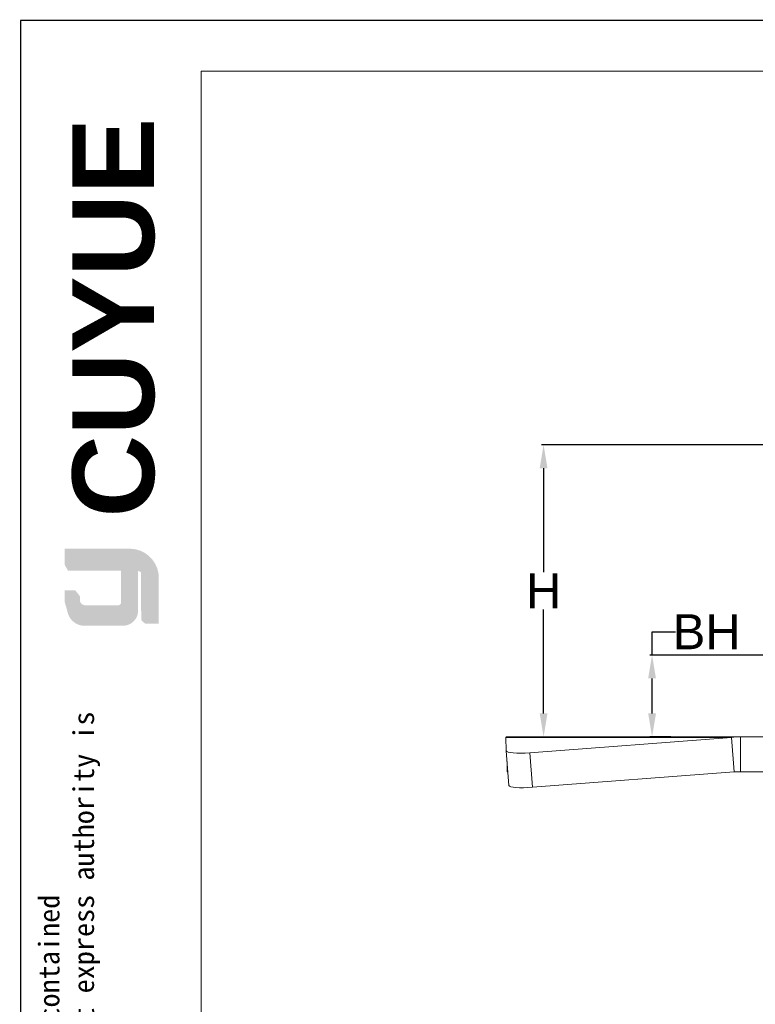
# Model space of a CAD drawing. Header units: millimetres. Extents: x 1891 to 2149, y 1634 to 1816.
# Tile 7 of 22: x 1891 to 1954, y 1732 to 1816. Entities that reach past the tile are written whole.
import ezdxf

# ---------------------------------------------------------------- set-up
doc = ezdxf.new("R2010")
doc.units = ezdxf.units.MM
doc.layers.get('Defpoints').update_dxf_attribs({"lineweight": 18})
for name, color, linetype, lineweight in [('20', 7, 'Continuous', 18), ('实线层', 7, 'Continuous', 30), ('尺寸线层', 3, 'Continuous', 18), ('粗实线层', 7, 'Continuous', 35)]:
    doc.layers.add(name, color=color, linetype=linetype, lineweight=lineweight)
doc.styles.add('ARIAL', font='arial.ttf')
doc.styles.get("Standard").update_dxf_attribs({"font": 'arial.ttf'})
doc.dimstyles.get("Standard").update_dxf_attribs({"dimtxt": 0.18, "dimasz": 0.18, "dimexe": 0.18, "dimexo": 0.0625, "dimgap": 0.09, "dimtad": 0, "dimtih": 1, "dimtoh": 1, "dimdec": 4, "dimzin": 0, "dimdsep": 46, "dimtxsty": 'Standard', "dimcen": 0.09, "dimadec": 0, "dimazin": 0, "dimtfac": 1, "dimtdec": 4, "dimtofl": 0, "dimtmove": 0, "dimatfit": 3, "dimfxl": 1, "dimtolj": 1, "dimtzin": 0, "dimarcsym": 0})

# ---------------------------------------------------------------- blocks, each defined once
blk = doc.blocks.new('*D4')
at = {"color": 0, "lineweight": -2, "transparency": 16777216}
for p, q in [((1963.749960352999, 1779.757097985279), (1935.457144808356, 1779.757097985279)), ((1935.637144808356, 1777.757097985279), (1935.637144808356, 1768.847097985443)), ((1935.637144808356, 1756.757097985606), (1935.637144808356, 1765.667097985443)), ((1933.174323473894, 1754.757097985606), (1935.817144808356, 1754.757097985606))]:
    blk.add_line(p, q, dxfattribs=at)
at = {"color": 0, "transparency": 16777216}
for points in [[(1935.303811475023, 1777.757097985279), (1935.97047814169, 1777.757097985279), (1935.637144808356, 1779.757097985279)], [(1935.303811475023, 1756.757097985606), (1935.97047814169, 1756.757097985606), (1935.637144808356, 1754.757097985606)]]:
    blk.add_solid(points, dxfattribs=at)
at = {"layer": 'Defpoints', "color": 0, "transparency": 16777216}
for p in [(1963.812460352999, 1779.757097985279), (1933.111823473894, 1754.757097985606), (1935.637144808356, 1754.757097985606)]:
    blk.add_point(p, dxfattribs=at)
at = {"color": 0, "lineweight": 18, "transparency": 16777216, "insert": (1935.637144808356, 1767.257097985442), "char_height": 3, "attachment_point": 5}
blk.add_mtext('\\A1;H', dxfattribs=at)
blk = doc.blocks.new('*D5')
at = {"color": 0, "lineweight": -2, "transparency": 16777216}
for p, q in [((1944.927836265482, 1761.757097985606), (1944.927836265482, 1763.757097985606)), ((1944.927836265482, 1763.757097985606), (1946.927836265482, 1763.757097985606)), ((1962.491725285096, 1761.757097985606), (1944.747836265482, 1761.757097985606)), ((1944.927836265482, 1756.757097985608), (1944.927836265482, 1759.757097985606)), ((1946.529292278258, 1754.757097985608), (1944.747836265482, 1754.757097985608))]:
    blk.add_line(p, q, dxfattribs=at)
at = {"color": 0, "transparency": 16777216}
for points in [[(1944.594502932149, 1759.757097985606), (1945.261169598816, 1759.757097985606), (1944.927836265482, 1761.757097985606)], [(1944.594502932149, 1756.757097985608), (1945.261169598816, 1756.757097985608), (1944.927836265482, 1754.757097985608)]]:
    blk.add_solid(points, dxfattribs=at)
at = {"layer": 'Defpoints', "color": 0, "transparency": 16777216}
for p in [(1944.927836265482, 1761.757097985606), (1962.554225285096, 1761.757097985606), (1946.591792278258, 1754.757097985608)]:
    blk.add_point(p, dxfattribs=at)
at = {"color": 0, "lineweight": 18, "transparency": 16777216, "insert": (1949.606512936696, 1763.757097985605), "char_height": 3, "attachment_point": 5}
blk.add_mtext('\\A1;BH', dxfattribs=at)

msp = doc.modelspace()

# ---------------------------------------------------------------- hatches: boundary and pattern name
at = {"layer": '实线层'}
h = msp.add_hatch(color=251, dxfattribs=at)
edge = h.paths.add_edge_path(flags=0)
edge.add_line((1894.603840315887, 1770.860833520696), (1894.90717793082, 1770.432009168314))
edge.add_line((1894.90717793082, 1770.432009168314), (1900.254628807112, 1770.432009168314))
edge.add_arc((1900.349025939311, 1768.011786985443), 2.42206239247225, 18.25845757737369, 92.23360366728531, ccw=False)
edge.add_arc((1900.189293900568, 1768.369318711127), 2.492371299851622, 9.265836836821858, 88.49787900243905)
edge.add_line((1900.254628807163, 1770.860833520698), (1894.603840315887, 1770.860833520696))
h = msp.add_hatch(color=254, dxfattribs=at)
h.paths.add_polyline_path([(1894.603840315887, 1766.370611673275), (1894.90717793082, 1765.281293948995), (1894.90717793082, 1766.779040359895), (1894.603840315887, 1767.294150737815)], flags=0)
h.paths.add_polyline_path([(1894.90717793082, 1768.972877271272), (1894.90717793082, 1770.432009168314), (1894.603840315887, 1770.860833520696), (1894.603840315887, 1769.510742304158)], flags=0)
h = msp.add_hatch(color=251, dxfattribs=at)
edge = h.paths.add_edge_path(flags=0)
edge.add_line((1899.180079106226, 1766.015336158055), (1896.390712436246, 1766.015336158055))
edge.add_arc((1896.389717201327, 1766.491985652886), 0.4766505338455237, 193.8962338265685, 270.1196323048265, ccw=False)
edge.add_line((1895.927017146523, 1766.377511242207), (1895.927017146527, 1766.033771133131))
edge.add_arc((1896.389717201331, 1766.148245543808), 0.4766505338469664, 193.8962338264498, 270.1196323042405)
edge.add_line((1896.390712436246, 1765.671596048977), (1899.387458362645, 1765.671596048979))
edge.add_arc((1899.401533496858, 1766.016009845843), 0.3447012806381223, 267.6597996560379, 364.9883187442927)
edge.add_line((1899.744929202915, 1766.045982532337), (1899.744929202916, 1768.972877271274))
edge.add_line((1899.744929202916, 1768.972877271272), (1899.454756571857, 1768.972877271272))
edge.add_line((1899.454756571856, 1768.972877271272), (1899.454756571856, 1766.235326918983))
edge.add_arc((1899.188606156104, 1766.286164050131), 0.2709620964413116, 268.196630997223, 349.18624476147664, ccw=False)
h = msp.add_hatch(color=251, dxfattribs=at)
edge = h.paths.add_edge_path(flags=0)
edge.add_line((1901.173977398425, 1764.745561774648), (1901.511627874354, 1764.438755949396))
edge.add_line((1901.511627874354, 1764.438755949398), (1901.511627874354, 1768.245113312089))
edge.add_arc((1900.607098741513, 1768.105658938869), 0.9152160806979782, 8.76448022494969, 53.8869948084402)
edge.add_line((1901.146508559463, 1768.845021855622), (1901.173977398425, 1764.74556177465))
msp.add_hatch(color=251, dxfattribs=at).paths.add_polyline_path([(1895.927017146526, 1766.779040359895), (1895.535622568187, 1767.294150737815), (1894.603840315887, 1767.294150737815), (1894.90717793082, 1766.779040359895)], flags=0)
h = msp.add_hatch(color=30, dxfattribs=at)
edge = h.paths.add_edge_path(flags=0)
edge.add_arc((1896.389717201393, 1766.148245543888), 0.4766505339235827, 193.8962338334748, 270.1196323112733, ccw=False)
edge.add_line((1895.927017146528, 1766.033771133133), (1895.927017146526, 1766.779040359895))
edge.add_line((1895.927017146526, 1766.779040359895), (1894.907177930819, 1766.779040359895))
edge.add_line((1894.90717793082, 1766.779040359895), (1894.90717793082, 1765.281293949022))
edge.add_arc((1896.313783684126, 1765.750590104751), 1.482827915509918, 198.4506221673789, 263.4013944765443)
edge.add_line((1896.143387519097, 1764.277585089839), (1899.744929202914, 1764.277585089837))
edge.add_arc((1899.626725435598, 1765.546397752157), 1.27430675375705, 275.3223660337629, 362.7233690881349)
edge.add_line((1900.899592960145, 1765.606944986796), (1900.899592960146, 1766.405436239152))
edge.add_line((1900.899592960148, 1766.405436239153), (1899.744929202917, 1766.405436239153))
edge.add_line((1899.744929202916, 1766.405436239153), (1899.744929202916, 1766.045982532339))
edge.add_arc((1899.401533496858, 1766.016009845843), 0.3447012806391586, -92.34020034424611, 4.988318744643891, ccw=False)
edge.add_line((1899.387458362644, 1765.671596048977), (1896.390712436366, 1765.671596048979))
at = {"layer": '尺寸线层'}
h = msp.add_hatch(color=179, dxfattribs=at)
edge = h.paths.add_edge_path(flags=0)
edge.add_line((1900.254628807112, 1770.432009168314), (1894.90717793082, 1770.432009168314))
edge.add_line((1894.90717793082, 1770.432009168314), (1894.90717793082, 1768.972877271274))
edge.add_line((1894.90717793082, 1768.972877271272), (1899.744929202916, 1768.972877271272))
edge.add_line((1899.744929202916, 1768.972877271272), (1899.744929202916, 1766.405436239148))
edge.add_line((1899.744929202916, 1766.405436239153), (1900.899592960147, 1766.405436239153))
edge.add_line((1900.899592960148, 1766.405436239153), (1900.899592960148, 1768.972877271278))
edge.add_arc((1900.607098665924, 1768.105658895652), 0.9152161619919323, 8.764482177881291, 71.36184450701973, ccw=False)
edge.add_line((1901.511627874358, 1768.245113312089), (1901.511627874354, 1764.4387559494))
edge.add_line((1901.511627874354, 1764.438755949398), (1902.681306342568, 1764.438755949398))
edge.add_line((1902.681306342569, 1764.438755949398), (1902.681306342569, 1768.327025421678))
edge.add_arc((1900.189294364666, 1768.369318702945), 2.492370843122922, 359.0276957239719, 369.2658387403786)
edge.add_arc((1900.349025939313, 1768.011786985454), 2.422062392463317, 18.25845757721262, 92.23360366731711)

# ---------------------------------------------------------------- linework, layer by layer
at = {"color": 7, "linetype": 'Continuous', "lineweight": 13}
msp.add_lwpolyline([(1890.819995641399, 1816.099089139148, 0.112906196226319, 0.112906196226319, 0), (2148.767230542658, 1816.099089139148, 0.112906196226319, 0.112906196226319, 0)], format="xyseb", dxfattribs=at)
at = {"layer": '20', "color": 7}
for p, q in [((1906.301896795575, 1636.916879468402), (1906.301896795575, 1811.756543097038)), ((1951.721881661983, 1754.708482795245), (1932.398979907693, 1754.708482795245)), ((1932.443381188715, 1753.550321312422), (1932.398979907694, 1754.708482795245)), ((1952.512460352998, 1754.757097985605), (1932.512460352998, 1754.757097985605)), ((1951.721881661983, 1754.708482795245), (1934.449514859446, 1753.390330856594)), ((1951.721881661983, 1754.708482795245), (1951.950160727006, 1751.754059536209)), ((1955.095081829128, 1754.757097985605), (1952.512460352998, 1754.757097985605)), ((1952.512460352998, 1754.757097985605), (1952.512460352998, 1751.757097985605)), ((1932.443490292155, 1753.548432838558), (1932.671769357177, 1750.594009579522)), ((1932.512460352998, 1751.757097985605), (1932.512460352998, 1752.655832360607)), ((1934.449514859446, 1753.390330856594), (1934.677793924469, 1750.435907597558)), ((1951.950160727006, 1751.754059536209), (1934.677793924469, 1750.435907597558)), ((1955.095081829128, 1751.757097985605), (1952.512460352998, 1751.757097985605))]:
    msp.add_line(p, q, dxfattribs=at)
for centre, start_param, end_param in [((1934.437546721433, 1753.702507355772), 3.135534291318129, 4.706330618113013), ((1934.665825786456, 1750.748084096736), 3.141595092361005, 4.706330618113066)]:
    msp.add_ellipse(centre, major_axis=(1.994056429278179, 0.1540745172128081), ratio=0.1560882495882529, start_param=start_param, end_param=end_param, dxfattribs=at)
for points in [[(1932.512460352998, 1754.757097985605), (1932.474219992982, 1754.757097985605), (1932.435980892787, 1754.740810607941), (1932.398979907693, 1754.708482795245)], [(1951.721881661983, 1754.708482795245), (1951.984582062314, 1754.740810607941), (1952.248520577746, 1754.757097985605), (1952.512460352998, 1754.757097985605)], [(1932.512460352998, 1751.757097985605), (1932.535642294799, 1751.757097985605), (1932.558824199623, 1751.756723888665), (1932.582023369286, 1751.75597913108)], [(1951.950160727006, 1751.754059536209), (1952.137542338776, 1751.756080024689), (1952.325001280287, 1751.757097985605), (1952.512460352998, 1751.757097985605)]]:
    msp.add_open_spline(points, degree=3, dxfattribs=at)
at = {"layer": '实线层'}
msp.add_line((1890.819995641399, 1816.099089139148), (1890.819995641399, 1633.712155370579), dxfattribs=at)
at = {"layer": '实线层', "lineweight": 13}
msp.add_line((1906.301896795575, 1811.756543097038), (2144.424684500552, 1811.756543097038), dxfattribs=at)

# ---------------------------------------------------------------- texts
at = {"layer": '粗实线层', "color": 7, "insert": (1895.282052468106, 1773.532842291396), "char_height": 6.995426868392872, "width": 29.56302859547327, "attachment_point": 1, "rotation": 90, "style": 'ARIAL'}
msp.add_mtext('{\\farial|b1|i0|c0|p34;CUYUE}', dxfattribs=at)
at = {"layer": '粗实线层', "color": 3, "insert": (1892.395588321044, 1655.556583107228), "char_height": 1.774013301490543, "width": 104.2233326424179, "attachment_point": 1, "rotation": 90}
msp.add_mtext('{\\fSimHei|b0|i0|c0|p34;We reserve all rights in this document and in the information contained therein,reproduction,use or disclosure to third parties without express authority is strictly forbidden. copyright 2023CUYUE}', dxfattribs=at)

# ---------------------------------------------------------------- dimensions: what is measured, and where the dimension line sits
at = {"color": 3, "lineweight": 18}
for base, p1, p2, text, picture, middle in [((1935.637144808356, 1754.757097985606), (1963.812460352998, 1779.757097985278), (1933.111823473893, 1754.757097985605), 'H', '*D4', (1935.637144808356, 1767.257097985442)), ((1944.927836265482, 1761.757097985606), (1946.591792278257, 1754.757097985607), (1962.554225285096, 1761.757097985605), 'BH', '*D5', (1949.606512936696, 1763.757097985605))]:
    dim = msp.add_linear_dim(base=base, p1=p1, p2=p2, angle=90, text=text, dimstyle='Standard', override={"dimtxt": 3, "dimasz": 2}, dxfattribs=at)
    dim.commit()
    dim.dimension.update_dxf_attribs({"geometry": picture, "text_midpoint": middle})

doc.saveas('drawing.dxf')
